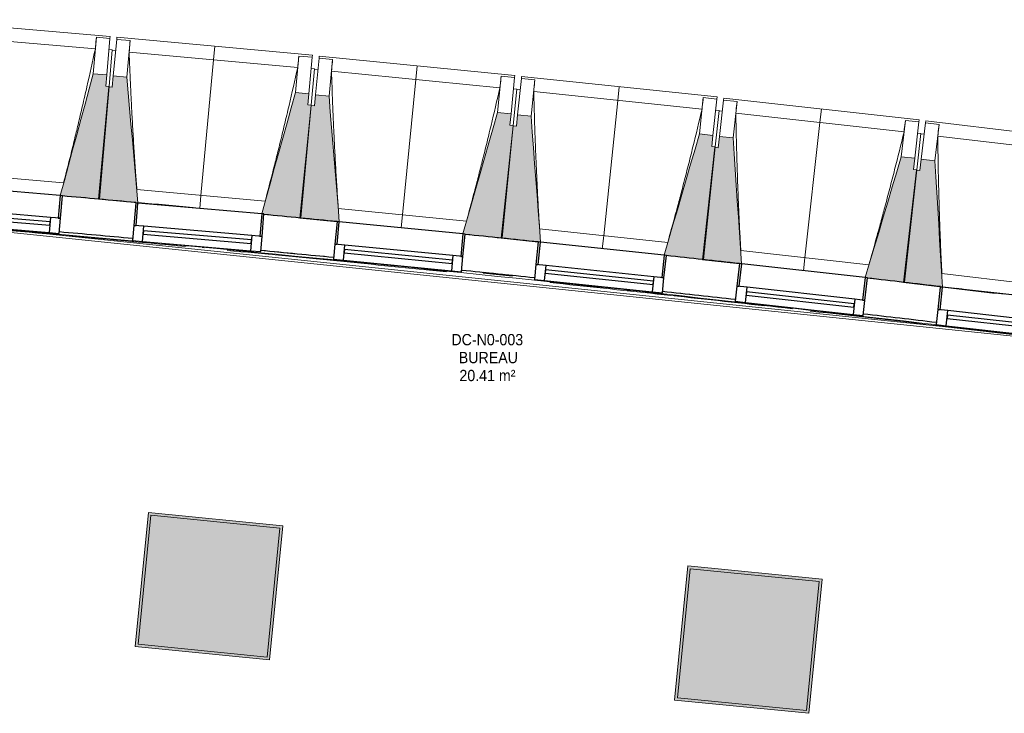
# Model space of a CAD drawing. Header units: millimetres. Extents: x -2845 to 74565, y -36590 to 13748.
# Tile 32 of 53: x 43843 to 48203, y -16932 to -13859. Entities that reach past the tile are written whole.
import ezdxf

# ---------------------------------------------------------------- set-up
doc = ezdxf.new("R2010")
doc.units = ezdxf.units.MM
for name, color, linetype, lineweight in [('A-FLOR', 7, 'Continuous', 25), ('A-FLOR-HRAL', 7, 'Continuous', 18), ('A-GENM', 7, 'Continuous', 18), ('A-GLAZ', 7, 'Continuous', 25), ('ESPACE', 7, 'Continuous', 30), ('I-WALL', 7, 'Continuous', 25), ('INSTAL ELECTRIQUE', 7, 'Continuous', 18), ('MUR', 7, 'Continuous', 25), ('S-BEAM', 7, 'Continuous', 18)]:
    doc.layers.add(name, color=color, linetype=linetype, lineweight=lineweight)
doc.styles.add('Arial_2', font='arial.ttf', dxfattribs={"width": 0.9, "height": 50})

# ---------------------------------------------------------------- blocks, each defined once
blk = doc.blocks.new('20_MUR PREFA_01 - Type 1-3119337-2021_015_1111_DCE_1_50_N0 FINI_CFO_GEN')
at = {"layer": 'A-GENM'}
for p, q in [((0, 722.1), (0, 661.4)), ((0, 661.4), (0, 58.5)), ((0, 0.7), (0, 58.5))]:
    blk.add_line(p, q, dxfattribs=at)
blk = doc.blocks.new('B02_DC_STR_rvt-1-2021_015_1111_DCE_1_50_N0 FINI_CFO_GEN')
at = {"layer": 'S-BEAM', "lineweight": 5, "true_color": 0x787878}
for points in [[(-8972.4, -14653.8), (-8929.9, -14154.7), (-8944.9, -14153.4), (-8940.6, -14103.6), (-9000.4, -14098.5), (-9146.6, -14638.2), (-9136.8, -14639.1), (-9136.8, -14639.8), (-9073.6, -14645.1)], [(-8802.6, -14670.9), (-8851.8, -14113.2), (-8911.6, -14107.7), (-8916.2, -14157.5), (-8931.1, -14156.1), (-8976.9, -14654.9), (-8808.8, -14670.3)], [(-8080.6, -14737.1), (-8034.9, -14238.3), (-8049.8, -14237), (-8045.2, -14187.2), (-8105, -14181.7), (-8254.2, -14718.7), (-8244.7, -14719.5), (-8244.7, -14722.1), (-8118, -14733.7)], [(-7911, -14754.7), (-7956.5, -14197.3), (-8016.2, -14191.5), (-8021.1, -14241.2), (-8036.1, -14239.8), (-8085.1, -14738.3), (-7920.9, -14754.4), (-7920.8, -14753.7)], [(-7189.4, -14826.3), (-7140.4, -14327.8), (-7155.3, -14326.4), (-7150.4, -14276.6), (-7210.1, -14270.7), (-7363.4, -14808.5), (-7353.5, -14809.5), (-7353.5, -14810.2), (-7286.8, -14816.7)], [(-7019.9, -14845), (-7061.8, -14287.3), (-7121.5, -14281.1), (-7126.7, -14330.8), (-7141.6, -14329.2), (-7193.9, -14827.4), (-7029.8, -14844.6), (-7029.7, -14843.9), (-7025.1, -14844.4)], [(-6298.8, -14921.3), (-6246.5, -14423.1), (-6261.4, -14421.6), (-6256.2, -14371.9), (-6315.9, -14365.6), (-6472.6, -14902.4), (-6462.8, -14903.4), (-6462.8, -14904.1), (-6354.8, -14915.4)], [(-6129.3, -14941.1), (-6167.6, -14383.2), (-6227.3, -14376.5), (-6232.8, -14426.2), (-6247.7, -14424.6), (-6303.2, -14922.4), (-6139.2, -14940.7), (-6139.2, -14940)], [(-5408.8, -15022.1), (-5353.3, -14524.3), (-5368.2, -14522.6), (-5362.6, -14472.9), (-5422.3, -14466.3), (-5582.5, -15002), (-5572.7, -15003.1), (-5572.7, -15003.8), (-5473.2, -15014.9)], [(-5239.4, -15043.7), (-5274.1, -14484.8), (-5333.7, -14477.8), (-5339.6, -14527.4), (-5354.5, -14525.7), (-5413.2, -15023.1), (-5239.6, -15043.6)]]:
    blk.add_hatch(color=8, dxfattribs=at).paths.add_polyline_path(points)
at = {"layer": 'S-BEAM'}
for p, q in [((-8926.1, -13933), (-9792.9, -13859.2)), ((-8991.2, -13988.3), (-9738.1, -13924.7)), ((-8986.6, -13937), (-9000.4, -14098.5)), ((-8986.7, -13937.2), (-8986.6, -13937)), ((-8986.6, -13937), (-8926.8, -13942.1)), ((-8926.8, -13942.1), (-8940.6, -14103.6)), ((-8926.1, -13933), (-8926.8, -13942.1)), ((-8911.6, -14107.7), (-8896.8, -13946.3)), ((-8896.8, -13946.3), (-8896, -13937.2)), ((-8896.8, -13946.3), (-8837, -13951.7)), ((-8029.6, -14016.7), (-8896, -13937.2)), ((-8851.8, -14113.2), (-8837, -13951.7)), ((-8837, -13951.7), (-8837, -13952)), ((-8916.1, -13993.2), (-8931.1, -13991.9)), ((-8916.1, -13993.2), (-8929.9, -14154.7)), ((-8901.3, -13996), (-8916.3, -13994.7)), ((-8095.1, -14071.6), (-8841.5, -14003.1)), ((-8090.2, -14020.3), (-8105, -14181.7)), ((-8090.2, -14020.3), (-8030.4, -14025.8)), ((-8090.2, -14020.5), (-8090.2, -14020.3)), ((-8030.4, -14025.8), (-8045.2, -14187.2)), ((-8029.6, -14016.7), (-8030.4, -14025.8)), ((-8016.2, -14191.5), (-8000.4, -14030.1)), ((-8000.4, -14030.1), (-7999.5, -14021.1)), ((-8000.4, -14030.1), (-7940.7, -14036)), ((-7133.7, -14106.3), (-7999.5, -14021.1)), ((-7956.5, -14197.3), (-7940.7, -14036)), ((-7940.7, -14036), (-7940.7, -14036.3)), ((-8020.1, -14076.9), (-8035, -14075.5)), ((-8020.1, -14076.9), (-8034.9, -14238.3)), ((-8005.3, -14079.9), (-8020.2, -14078.4)), ((-8940.6, -14103.6), (-9000.4, -14098.5)), ((-8944.9, -14153.4), (-8940.6, -14103.6)), ((-8911.6, -14107.7), (-8916.2, -14157.5)), ((-8851.8, -14113.2), (-8911.6, -14107.7)), ((-7199.5, -14160.7), (-7945.5, -14087.4)), ((-7194.3, -14109.4), (-7210.1, -14270.7)), ((-7194.3, -14109.4), (-7134.6, -14115.3)), ((-7194.3, -14109.7), (-7194.3, -14109.4)), ((-7134.6, -14115.3), (-7150.4, -14276.6)), ((-7133.7, -14106.3), (-7134.6, -14115.3)), ((-7121.5, -14281.1), (-7104.5, -14119.9)), ((-7104.5, -14119.9), (-7103.6, -14110.9)), ((-7104.5, -14119.9), (-7044.9, -14126.1)), ((-6238.3, -14201.6), (-7103.6, -14110.9)), ((-7061.8, -14287.3), (-7044.9, -14126.1)), ((-7044.9, -14126.1), (-7044.9, -14126.4)), ((-8931.1, -14156.1), (-8976.9, -14654.9)), ((-8972.4, -14653.8), (-8929.9, -14154.7)), ((-8929.9, -14154.7), (-8944.9, -14153.4)), ((-8916.2, -14157.5), (-8931.1, -14156.1)), ((-7124.5, -14166.5), (-7140.4, -14327.8)), ((-7124.5, -14166.5), (-7139.4, -14165)), ((-7109.8, -14169.6), (-7124.7, -14168)), ((-8045.2, -14187.2), (-8105, -14181.7)), ((-8049.8, -14237), (-8045.2, -14187.2)), ((-8016.2, -14191.5), (-8021.1, -14241.2)), ((-7956.5, -14197.3), (-8016.2, -14191.5)), ((-6304.6, -14255.7), (-7050, -14177.4)), ((-6299, -14204.4), (-6315.9, -14365.6)), ((-6299, -14204.4), (-6239.3, -14210.6)), ((-6299, -14204.6), (-6299, -14204.4)), ((-6239.3, -14210.6), (-6256.2, -14371.9)), ((-6238.3, -14201.6), (-6239.3, -14210.6)), ((-6209.3, -14215.4), (-6208.3, -14206.4)), ((-5343.7, -14302.8), (-6208.3, -14206.4)), ((-8036.1, -14239.8), (-8085.1, -14738.3)), ((-8080.6, -14737.1), (-8034.9, -14238.3)), ((-8034.9, -14238.3), (-8049.8, -14237)), ((-8021.1, -14241.2), (-8036.1, -14239.8)), ((-6227.3, -14376.5), (-6209.3, -14215.4)), ((-6209.3, -14215.4), (-6149.7, -14222.1)), ((-6167.6, -14383.2), (-6149.7, -14222.1)), ((-6149.7, -14222.1), (-6149.7, -14222.3)), ((-7150.4, -14276.6), (-7210.1, -14270.7)), ((-7155.3, -14326.4), (-7150.4, -14276.6)), ((-7121.5, -14281.1), (-7126.7, -14330.8)), ((-7061.8, -14287.3), (-7121.5, -14281.1)), ((-6229.6, -14261.9), (-6246.5, -14423.1)), ((-6229.6, -14261.9), (-6244.5, -14260.4)), ((-6214.8, -14265.1), (-6229.7, -14263.5)), ((-5410.2, -14356.4), (-6155.2, -14273.4)), ((-7141.6, -14329.2), (-7193.9, -14827.4)), ((-7189.4, -14826.3), (-7140.4, -14327.8)), ((-7140.4, -14327.8), (-7155.3, -14326.4)), ((-7126.7, -14330.8), (-7141.6, -14329.2)), ((-5404.3, -14305.2), (-5422.3, -14466.3)), ((-5404.4, -14305.4), (-5404.3, -14305.2)), ((-5404.3, -14305.2), (-5344.7, -14311.8)), ((-5344.7, -14311.8), (-5362.6, -14472.9)), ((-5343.7, -14302.8), (-5344.7, -14311.8)), ((-5333.7, -14477.8), (-5314.7, -14316.8)), ((-5314.7, -14316.8), (-5313.7, -14307.8)), ((-5314.7, -14316.8), (-5255.1, -14323.8)), ((-4449.7, -14409.9), (-5313.7, -14307.8)), ((-5274.1, -14484.8), (-5255.1, -14323.8)), ((-5255.1, -14323.8), (-5255.1, -14324.1)), ((-6256.2, -14371.9), (-6315.9, -14365.6)), ((-6261.4, -14421.6), (-6256.2, -14371.9)), ((-6227.3, -14376.5), (-6232.8, -14426.2)), ((-6167.6, -14383.2), (-6227.3, -14376.5)), ((-5335.3, -14363.2), (-5353.3, -14524.3)), ((-5335.3, -14363.2), (-5350.2, -14361.5)), ((-5320.6, -14366.5), (-5335.5, -14364.7)), ((-4516.6, -14463), (-5260.9, -14375.1)), ((-6247.7, -14424.6), (-6303.2, -14922.4)), ((-6298.8, -14921.3), (-6246.5, -14423.1)), ((-6246.5, -14423.1), (-6261.4, -14421.6)), ((-6232.8, -14426.2), (-6247.7, -14424.6)), ((-5362.6, -14472.9), (-5422.3, -14466.3)), ((-5368.2, -14522.6), (-5362.6, -14472.9)), ((-5333.7, -14477.8), (-5339.6, -14527.4)), ((-5274.1, -14484.8), (-5333.7, -14477.8)), ((-9700.1, -14533.1), (-9131.6, -14581.5)), ((-5354.5, -14525.7), (-5413.2, -15023.1)), ((-5408.8, -15022.1), (-5353.3, -14524.3)), ((-5353.3, -14524.3), (-5368.2, -14522.6)), ((-5339.6, -14527.4), (-5354.5, -14525.7)), ((-9136.9, -14639.7), (-8972.4, -14653.8)), ((-8807.5, -14611.7), (-8239.4, -14663.8)), ((-8976.9, -14654.9), (-8802.6, -14670.9)), ((-8528.7, -14695.3), (-8802.7, -14670.2)), ((-8244.9, -14722.1), (-8080.6, -14737.1)), ((-7915.4, -14696.2), (-7347.6, -14752)), ((-8085.1, -14738.3), (-7920.9, -14754.4)), ((-7353.7, -14810.2), (-7189.4, -14826.3)), ((-7023.9, -14786.4), (-6456.5, -14846)), ((-7193.9, -14827.4), (-7029.8, -14844.6)), ((-6462.9, -14904.1), (-6298.8, -14921.3)), ((-6133, -14882.5), (-5566, -14945.7)), ((-6303.2, -14922.4), (-6139.2, -14940.7)), ((-5242.8, -14984.4), (-4676.2, -15051.3)), ((-5572.8, -15003.8), (-5408.8, -15022.1)), ((-5413.2, -15023.1), (-5239.4, -15043.7)), ((-4966.3, -15075.2), (-5239.5, -15043))]:
    blk.add_line(p, q, dxfattribs=at)
at = {"layer": 'S-BEAM', "flags": 128}
for points in [[(-8991.2, -13988.3), (-8990.3, -13978.1), (-8989.4, -13967.9), (-8988.5, -13957.7), (-8987.6, -13947.4), (-8986.7, -13937.2)], [(-8837, -13952), (-8837.9, -13962.2), (-8838.8, -13972.4), (-8839.7, -13982.7), (-8840.6, -13992.9), (-8841.5, -14003.1)], [(-8095.1, -14071.6), (-8094.1, -14061.4), (-8093.2, -14051.2), (-8092.2, -14041), (-8091.2, -14030.7), (-8090.2, -14020.5)], [(-7940.7, -14036.3), (-7941.6, -14046.5), (-7942.6, -14056.7), (-7943.5, -14066.9), (-7944.5, -14077.1), (-7945.5, -14087.4)], [(-9000.4, -14098.5), (-9018.7, -14166), (-9037, -14233.6), (-9055.3, -14301.1), (-9073.6, -14368.7), (-9091.9, -14436.2), (-9110.2, -14503.8), (-9128.5, -14571.4), (-9146.6, -14638.2)], [(-8802.6, -14670.9), (-8808.8, -14601.2), (-8814.9, -14531.5), (-8821.1, -14461.7), (-8827.2, -14392), (-8833.4, -14322.3), (-8839.5, -14252.6), (-8845.7, -14182.9), (-8851.8, -14113.2)], [(-7199.5, -14160.7), (-7198.5, -14150.5), (-7197.5, -14140.3), (-7196.4, -14130.1), (-7195.4, -14119.9), (-7194.3, -14109.7)], [(-7044.9, -14126.4), (-7045.9, -14136.6), (-7046.9, -14146.8), (-7048, -14157), (-7049, -14167.2), (-7050, -14177.4)], [(-8105, -14181.7), (-8123.7, -14249.1), (-8142.5, -14316.6), (-8161.2, -14384), (-8179.9, -14451.4), (-8198.7, -14518.9), (-8217.4, -14586.3), (-8236.2, -14653.7), (-8254.2, -14718.7)], [(-7911, -14754.7), (-7916.6, -14685.6), (-7922.3, -14615.9), (-7928, -14546.1), (-7933.7, -14476.4), (-7939.4, -14406.6), (-7945.1, -14336.8), (-7950.8, -14267.1), (-7956.5, -14197.3)], [(-6304.6, -14255.7), (-6303.5, -14245.4), (-6302.4, -14235.2), (-6301.2, -14225), (-6300.1, -14214.8), (-6299, -14204.6)], [(-6149.7, -14222.3), (-6150.8, -14232.5), (-6151.9, -14242.7), (-6153, -14252.9), (-6154.1, -14263.2), (-6155.2, -14273.4)], [(-7210.1, -14270.7), (-7229.3, -14338), (-7248.5, -14405.3), (-7267.7, -14472.7), (-7286.8, -14540), (-7306, -14607.3), (-7325.2, -14674.6), (-7344.4, -14741.9), (-7363.4, -14808.5)], [(-7019.9, -14845), (-7025.1, -14775.9), (-7030.3, -14706.1), (-7035.5, -14636.3), (-7040.8, -14566.5), (-7046, -14496.7), (-7051.3, -14426.9), (-7056.5, -14357.1), (-7061.8, -14287.3)], [(-5410.2, -14356.4), (-5409.1, -14346.2), (-5407.9, -14336), (-5406.7, -14325.8), (-5405.5, -14315.6), (-5404.4, -14305.4)], [(-5255.1, -14324.1), (-5256.3, -14334.3), (-5257.5, -14344.5), (-5258.6, -14354.7), (-5259.8, -14364.9), (-5260.9, -14375.1)], [(-6315.9, -14365.6), (-6335.5, -14432.8), (-6355.1, -14500), (-6374.7, -14567.1), (-6394.3, -14634.3), (-6414, -14701.5), (-6433.6, -14768.7), (-6453.2, -14835.9), (-6472.6, -14902.4)], [(-6129.3, -14941.1), (-6134.1, -14871.9), (-6138.9, -14802.1), (-6143.7, -14732.3), (-6148.5, -14662.5), (-6153.3, -14592.6), (-6158.1, -14522.8), (-6162.8, -14453), (-6167.6, -14383.2)], [(-5422.3, -14466.3), (-5442.3, -14533.3), (-5462.4, -14600.4), (-5482.4, -14667.4), (-5502.5, -14734.5), (-5522.5, -14801.5), (-5542.6, -14868.6), (-5562.6, -14935.7), (-5582.5, -15002)], [(-5239.4, -15043.7), (-5243.8, -14973.8), (-5248.1, -14903.9), (-5252.5, -14834.1), (-5256.8, -14764.2), (-5261.1, -14694.4), (-5265.5, -14624.5), (-5269.8, -14554.7), (-5274.1, -14484.8)]]:
    blk.add_lwpolyline(points, dxfattribs=at)
at = {"layer": 'S-BEAM'}
for points, knots in [([(-9131.7, -14581.5), (-9121.1, -14540.6), (-9105, -14477.4), (-9083.9, -14391.6), (-9066.4, -14319), (-9047.9, -14240.6), (-9022.1, -14128.6), (-9003.4, -14044.5), (-8991.2, -13988.3)], [0.0183438, 0.0183438, 0.0183438, 0.0183438, 0.2222222, 0.3333333, 0.4444444, 0.5833333, 0.7222222, 1, 1, 1, 1]), ([(-8841.5, -14003.1), (-8839.8, -14049.1), (-8837, -14117.9), (-8832.7, -14209.7), (-8828.8, -14284.4), (-8824.3, -14364.7), (-8818.9, -14450.8), (-8813.3, -14533.2), (-8809.3, -14586.8), (-8807.3, -14611.7)], [0, 0, 0, 0, 0.2222222, 0.3333333, 0.4444444, 0.5833333, 0.7222222, 0.8611111, 0.9816328, 0.9816328, 0.9816328, 0.9816328]), ([(-8239.5, -14663.9), (-8228.6, -14623), (-8212.1, -14559.9), (-8190.4, -14474.3), (-8172.4, -14401.7), (-8153.4, -14323.5), (-8126.9, -14211.6), (-8107.7, -14127.7), (-8095.1, -14071.6)], [0.0183438, 0.0183438, 0.0183438, 0.0183438, 0.2222222, 0.3333333, 0.4444444, 0.5833333, 0.7222222, 1, 1, 1, 1]), ([(-7945.5, -14087.4), (-7944.1, -14133.3), (-7941.7, -14202.2), (-7938, -14294), (-7934.6, -14368.7), (-7930.6, -14449.1), (-7925.8, -14535.2), (-7920.7, -14617.6), (-7917.1, -14671.3), (-7915.3, -14696.2)], [0, 0, 0, 0, 0.2222222, 0.3333333, 0.4444444, 0.5833333, 0.7222222, 0.8611111, 0.9816328, 0.9816328, 0.9816328, 0.9816328]), ([(-7347.8, -14752), (-7336.6, -14711.3), (-7319.7, -14648.2), (-7297.4, -14562.7), (-7278.9, -14490.3), (-7259.4, -14412.2), (-7232.2, -14300.5), (-7212.5, -14216.7), (-7199.5, -14160.7)], [0.0183438, 0.0183438, 0.0183438, 0.0183438, 0.2222222, 0.3333333, 0.4444444, 0.5833333, 0.7222222, 1, 1, 1, 1]), ([(-7050, -14177.4), (-7048.9, -14223.4), (-7047, -14292.3), (-7043.9, -14384.1), (-7041, -14458.9), (-7037.5, -14539.3), (-7033.3, -14625.4), (-7028.7, -14707.9), (-7025.4, -14761.5), (-7023.8, -14786.5)], [0, 0, 0, 0, 0.2222222, 0.3333333, 0.4444444, 0.5833333, 0.7222222, 0.8611111, 0.9816328, 0.9816328, 0.9816328, 0.9816328]), ([(-6456.6, -14846), (-6445.2, -14805.3), (-6427.9, -14742.4), (-6405.1, -14657), (-6386.1, -14584.7), (-6366.1, -14506.8), (-6338.2, -14395.2), (-6317.9, -14311.6), (-6304.6, -14255.7)], [0.0183438, 0.0183438, 0.0183438, 0.0183438, 0.2222222, 0.3333333, 0.4444444, 0.5833333, 0.7222222, 1, 1, 1, 1]), ([(-6155.2, -14273.4), (-6154.3, -14319.3), (-6152.9, -14388.2), (-6150.3, -14480.1), (-6148, -14554.8), (-6145, -14635.2), (-6141.3, -14721.4), (-6137.3, -14803.9), (-6134.3, -14857.6), (-6132.9, -14882.5)], [0, 0, 0, 0, 0.2222222, 0.3333333, 0.4444444, 0.5833333, 0.7222222, 0.8611111, 0.9816328, 0.9816328, 0.9816328, 0.9816328]), ([(-5566.1, -14945.7), (-5554.5, -14905.1), (-5536.7, -14842.3), (-5513.4, -14757.1), (-5493.9, -14685), (-5473.4, -14607.1), (-5444.7, -14495.8), (-5423.9, -14412.2), (-5410.2, -14356.4)], [0.0183438, 0.0183438, 0.0183438, 0.0183438, 0.2222222, 0.3333333, 0.4444444, 0.5833333, 0.7222222, 1, 1, 1, 1]), ([(-5260.9, -14375.1), (-5260.4, -14421.1), (-5259.4, -14490), (-5257.5, -14581.8), (-5255.6, -14656.6), (-5253.2, -14737), (-5250, -14823.3), (-5246.5, -14905.7), (-5243.9, -14959.4), (-5242.6, -14984.4)], [0, 0, 0, 0, 0.2222222, 0.3333333, 0.4444444, 0.5833333, 0.7222222, 0.8611111, 0.9816328, 0.9816328, 0.9816328, 0.9816328])]:
    blk.add_open_spline(points, degree=3, knots=knots, dxfattribs=at)
at = {"layer": 'S-BEAM', "color": 5, "lineweight": 25, "true_color": 0x0000ff}
for p, rotation in [((-8528.8, -14696), 354.7569416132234), ((-7637.2, -14782.3), 354.383875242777), ((-6746.3, -14874.4), 354.0108088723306), ((-5856, -14972.2), 353.6377425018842)]:
    blk.add_blockref('20_MUR PREFA_01 - Type 1-3119337-2021_015_1111_DCE_1_50_N0 FINI_CFO_GEN', p, dxfattribs=dict(at, rotation=rotation))
blk = doc.blocks.new('XXX_VIDE FENETRE - 550-377501-2021_015_1111_DCE_1_50_N0 FINI_CFO_GEN')
at = {"layer": 'A-GLAZ'}
for p, q in [((-285, 0), (-285, -100)), ((-275, 0), (-285, 0)), ((275, 0), (-275, 0)), ((-275, -100), (-275, 0)), ((285, 0), (275, 0)), ((275, 0), (275, -100)), ((285, -100), (285, 0)), ((-285, -100), (-275, -100)), ((-240, -100), (-285, -100)), ((-285, -100), (-285, -167.5)), ((-240, -167.5), (-240, -100)), ((240, -100), (-240, -100)), ((240, -100), (240, -167.5)), ((285, -100), (240, -100)), ((275, -100), (285, -100)), ((285, -167.5), (285, -100)), ((-285, -167.5), (-240, -167.5)), ((-240, -167.5), (240, -167.5)), ((240, -167.5), (285, -167.5))]:
    blk.add_line(p, q, dxfattribs=at)
at = {"layer": 'A-GLAZ', "color": 173, "true_color": 0x5c63b1}
for p, q in [((240, -120), (-240, -120)), ((-240, -120), (-240, -135)), ((240, -135), (240, -120)), ((-240, -135), (240, -135))]:
    blk.add_line(p, q, dxfattribs=at)
blk = doc.blocks.new('Garde-corps - Garde-corps-505843-2021_015_1111_DCE_1_50_N0 FINI_CFO_GEN')
at = {"layer": 'A-FLOR-HRAL'}
for p, q in [((-9825.2, -14754.7), (-4600.3, -15294.7)), ((-9591.9, -14768.4), (-4588.7, -15285.5)), ((-8517.7, -14869.2), (-8509.8, -14869.9)), ((-8258.5, -14881.8), (-8097.5, -14897.3)), ((-8084.4, -14898.6), (-7936.5, -14913)), ((-7981.2, -14920.5), (-7771.3, -14941.2)), ((-7273.8, -14982.5), (-7144.3, -14995.9)), ((-6635.1, -15058.7), (-6618.7, -15060.5)), ((-6556.6, -15067.2), (-6458.6, -15077.8)), ((-6479.6, -15063.6), (-6333.6, -15079.5)), ((-6318.2, -15081.2), (-6156.9, -15099.1))]:
    blk.add_line(p, q, dxfattribs=at)
for radius, start, end in [(137273, 83.001273, 85.19666), (137271.2, 84.911937, 85.195943), (137269.6, 84.677453, 85.195271), (137283.1, 84.777165, 84.913087), (137269.6, 84.193646, 84.601317), (137283.1, 84.030833, 84.166322), (137269.6, 83.602126, 84.001978), (137271.2, 83.550483, 83.770246), (137269.6, 83.002675, 83.51766), (137283.1, 83.283636, 83.419558), (137271.2, 83.001996, 83.285881)]:
    blk.add_arc((-21322.9, -151541.9), radius, start, end, dxfattribs=at)
blk = doc.blocks.new('B02_ARC_rvt-1-2021_015_1111_DCE_1_50_N0 FINI_CFO_GEN')
at = {"layer": 'A-FLOR'}
for p, q in [((-9044.9, -14648.3), (-9054.9, -14647.4)), ((-6460.5, -14904.7), (-6462.9, -14904.4)), ((-7208.7, -14986.2), (-7273.6, -14979.6)), ((-7143.9, -14993), (-7207.8, -14986.3)), ((-5153.7, -15053.2), (-5179.3, -15050.1))]:
    blk.add_line(p, q, dxfattribs=at)
at = {"layer": 'I-WALL'}
for p, q in [((-8812.7, -14671.1), (-8812.5, -14669.3)), ((-5249.5, -15043.6), (-5249.3, -15041.9))]:
    blk.add_line(p, q, dxfattribs=at)
for radius, start, end in [(137443.1, 84.777576, 84.91334), (137443.1, 84.404192, 84.539953), (137283.1, 84.777165, 84.913087), (137443.1, 84.03081, 84.166576), (137283.1, 84.404215, 84.539265), (137443.1, 83.657428, 83.793194), (137283.1, 84.030833, 84.166323), (137443.1, 83.284048, 83.419812), (137283.1, 83.657451, 83.79294), (137283.1, 83.283636, 83.419558)]:
    blk.add_arc((-21322.9, -151541.9), radius, start, end, dxfattribs=at)
at = {"layer": 'MUR'}
blk.add_line((-5239.5, -15043), (-5006.2, -15070.7), dxfattribs=at)
blk.add_arc((-21322.9, -151541.9), 137443.1, 84.671198, 84.773454, dxfattribs=at)
at = {"layer": 'A-FLOR-HRAL', "lineweight": 18}
blk.add_blockref('Garde-corps - Garde-corps-505843-2021_015_1111_DCE_1_50_N0 FINI_CFO_GEN', (0, 0), dxfattribs=at)
at = {"layer": 'A-GLAZ', "lineweight": 18}
for p, rotation in [((-9420.8, -14614.9), 355.1300079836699), ((-8528.7, -14695.3), 355.1300079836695), ((-7637.2, -14781.6), 354.383875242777), ((-6746.2, -14873.7), 354.0108088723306), ((-5855.9, -14971.6), 353.6377425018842), ((-4966.3, -15075.2), 353.6377425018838)]:
    blk.add_blockref('XXX_VIDE FENETRE - 550-377501-2021_015_1111_DCE_1_50_N0 FINI_CFO_GEN', p, dxfattribs=dict(at, rotation=rotation))
blk = doc.blocks.new('604_DALLE LED 600x600MM - 26W 4000K 3600lm-4677864-2021_015_1111_DCE_1_50_N0 FINI_CFO_GEN')
at = {"layer": 'INSTAL ELECTRIQUE', "true_color": 0xf6d57a}
h = blk.add_hatch(color=41, dxfattribs=at)
h.paths.add_polyline_path([(-298.5, -298.5), (-298.5, 298.5), (298.5, 298.5), (298.5, -298.5), (-288.1, -298.5)])
h.paths.add_polyline_path([(-287, -287), (287, -287), (287, 287), (-287, 287), (-287, -230.1)])
blk.add_hatch(color=41, dxfattribs=at).paths.add_polyline_path([(-287, -287), (-287, 287), (287, 287), (287, -287)])
at = {"layer": 'INSTAL ELECTRIQUE'}
for p, q in [((-298.5, -298.5), (-298.5, 298.5)), ((-298.5, 298.5), (298.5, 298.5)), ((-287, 287), (-287, -287)), ((-287, 287), (287, 287)), ((287, -287), (287, 287)), ((298.5, 298.5), (298.5, -298.5)), ((298.5, -298.5), (-298.5, -298.5)), ((287, -287), (-287, -287))]:
    blk.add_line(p, q, dxfattribs=at)
blk = doc.blocks.new('B02_ELE_rvt-1-2021_015_1111_DCE_1_50_N0 FINI_CFO_GEN')
at = {"layer": 'INSTAL ELECTRIQUE', "lineweight": 18, "extrusion": (0, 0, -1), "rotation": 5.664543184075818}
for p in [(8487.8, -16368.8), (6099.5, -16605.7)]:
    blk.add_blockref('604_DALLE LED 600x600MM - 26W 4000K 3600lm-4677864-2021_015_1111_DCE_1_50_N0 FINI_CFO_GEN', p, dxfattribs=at)

msp = doc.modelspace()

# ---------------------------------------------------------------- block references
at = {"lineweight": 5}
for name in ['B02_DC_STR_rvt-1-2021_015_1111_DCE_1_50_N0 FINI_CFO_GEN', 'B02_ARC_rvt-1-2021_015_1111_DCE_1_50_N0 FINI_CFO_GEN', 'B02_ELE_rvt-1-2021_015_1111_DCE_1_50_N0 FINI_CFO_GEN']:
    msp.add_blockref(name, (53169.3, 0), dxfattribs=at)

# ---------------------------------------------------------------- texts
at = {"layer": 'ESPACE', "color": 8, "true_color": 0x808080, "char_height": 50, "attachment_point": 1, "style": 'Arial_2'}
for s, insert, width in [('DC-N0-003', (45754.6, -15251.7), 382.405), ('BUREAU', (45787.4, -15331.1), 303.038), ('20.41 m²', (45790.3, -15410.5), 299.43)]:
    msp.add_mtext(s, dxfattribs=dict(at, insert=insert, width=width))

doc.saveas('drawing.dxf')
